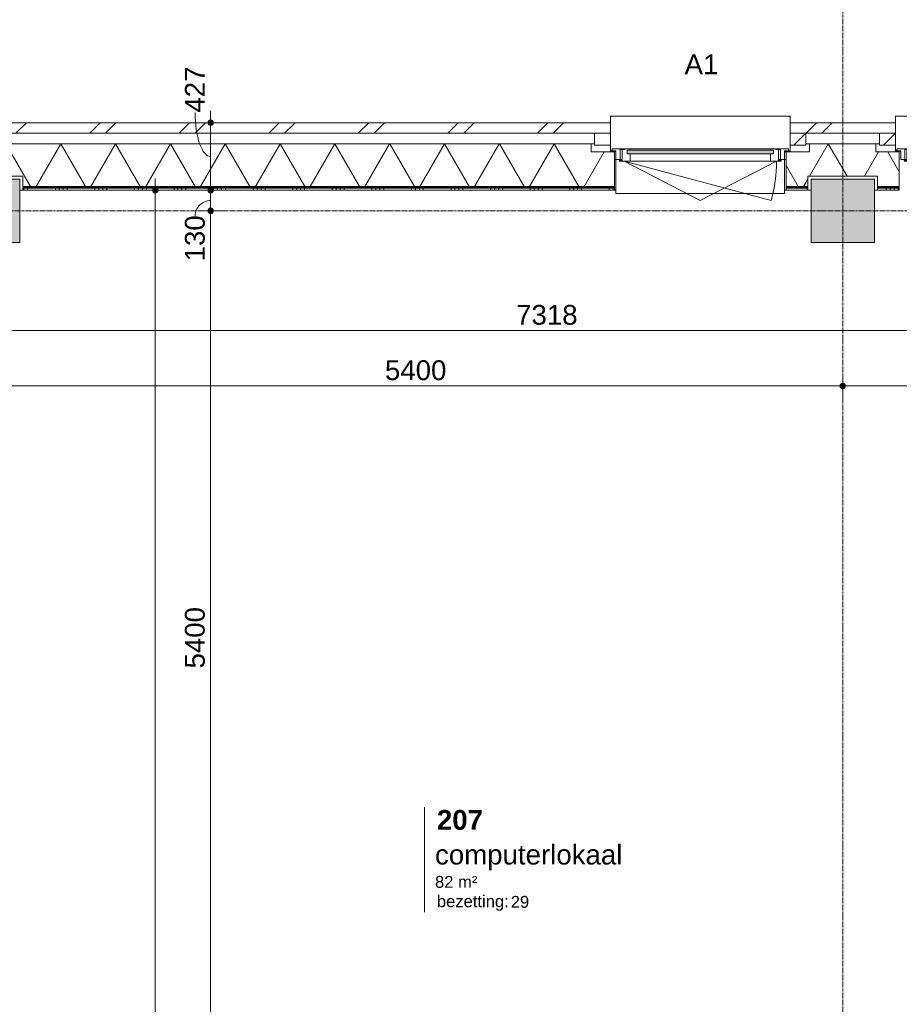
# Model space of a CAD drawing. Header units: millimetres. Extents: x 23061 to 67652, y 24168 to 59318.
# Tile 11 of 35: x 29076 to 34634, y 43585 to 49808. Entities that reach past the tile are written whole.
import ezdxf

# ---------------------------------------------------------------- set-up
doc = ezdxf.new("R2010")
doc.units = ezdxf.units.MM
doc.linetypes.add('stramien', pattern=[22.225, 12.7, -3.175, 3.175, -3.175])
doc.layers.add('00_Algemeen', color=7, linetype='Continuous', lineweight=9, true_color=0x00a600)
for name, color, linetype, lineweight in [('00_Algemeen-50', 7, 'Continuous', 9), ('05_Bouwplaatsvoorzieningen', 7, 'Continuous', 9), ('22_Metselwerk', 7, 'Continuous', 18), ('25_Metaalconstructiewerk', 7, 'Continuous', 9), ('30_Kozijnen-ramen-deuren', 7, 'Continuous', 9), ('42_Dekvloeren en vloersystemen', 7, 'Continuous', 9)]:
    doc.layers.add(name, color=color, linetype=linetype, lineweight=lineweight)
doc.styles.add('Arial_1', font='arial.ttf', dxfattribs={"height": 125})
doc.styles.add('Arial_4', font='arial.ttf', dxfattribs={"height": 1.5})
doc.styles.add('Arial_5', font='arial.ttf', dxfattribs={"height": 75})
doc.styles.add('Arial_B', font='arialbd.ttf', dxfattribs={"height": 125})
doc.dimstyles.new('00_AEE_maatvoering_2_5mm', dxfattribs={"dimscale": 304.8, "dimtxt": 127.532425, "dimasz": 0.459318, "dimexe": 0.246063, "dimexo": 0.0625, "dimgap": 0, "dimtad": 1, "dimdec": 0, "dimzin": 0, "dimdsep": 46, "dimtxsty": 'Arial_1', "dimblk1": 'DOTSMALL', "dimblk2": 'DOTSMALL', "dimsah": 1, "dimcen": 0.09, "dimdle": 0.246063, "dimazin": 0, "dimtfac": 1, "dimtdec": 4, "dimtix": 1, "dimtmove": 0, "dimatfit": 3, "dimfxl": 0.246063, "dimfxlon": 1, "dimtvp": 1, "dimtolj": 1, "dimtzin": 0, "dimarcsym": 2})
doc.dimstyles.new('00_AEE_maatvoering_2_5mm_1', dxfattribs={"dimscale": 304.8, "dimtxt": 127.532425, "dimasz": 0.459318, "dimexe": 0.246063, "dimexo": 0.0625, "dimgap": 0, "dimtad": 1, "dimdec": 0, "dimzin": 0, "dimdsep": 46, "dimtxsty": 'Arial_1', "dimblk1": 'DOTSMALL', "dimblk2": 'DOTSMALL', "dimsah": 1, "dimcen": 0.09, "dimdle": 0.246063, "dimazin": 0, "dimtfac": 1, "dimtdec": 4, "dimtix": 1, "dimtmove": 1, "dimatfit": 3, "dimfxl": 0.246063, "dimfxlon": 1, "dimtvp": 1, "dimtolj": 1, "dimtzin": 0, "dimarcsym": 2})

# ---------------------------------------------------------------- blocks, each defined once
blk = doc.blocks.new('Direct Shape - 2410-10368 v1 - IFC-model constructie _zonder onderbouw_ _MM21228_-1202395-02 tweede verdieping - A')
at = {"layer": '25_Metaalconstructiewerk'}
blk.add_hatch(color=256, dxfattribs=at).paths.add_polyline_path([(-200, -200), (200, -200), (200, 200), (-200, 200), (-200, -36.3)])
for p, q in [((200, 200), (-200, 200)), ((-200, 200), (-200, -200)), ((200, -200), (200, 200)), ((-200, -200), (200, -200))]:
    blk.add_line(p, q, dxfattribs=at)
blk = doc.blocks.new('Direct Shape - NLRS_28_SC_TLB_kolom vierkant prefab_gen_AT_kolom vierkant_gen_lxb 400x400_800350-1202434-02 tweede verdieping - A')
blk.add_blockref('Direct Shape - 2410-10368 v1 - IFC-model constructie _zonder onderbouw_ _MM21228_-1202395-02 tweede verdieping - A', (0, 0))
blk = doc.blocks.new('Direct Shape - NLRS_28_SC_TLB_kolom vierkant prefab_gen_AT_kolom vierkant_gen_lxb 400x400_800348-1202464-02 tweede verdieping - A')
blk.add_blockref('Direct Shape - 2410-10368 v1 - IFC-model constructie _zonder onderbouw_ _MM21228_-1202395-02 tweede verdieping - A', (0, 0))
blk = doc.blocks.new('2410-10368 v1 - IFC-model constructie _zonder onderbouw_ _MM21228__ifc-1-02 tweede verdieping - A')
at = {"layer": '25_Metaalconstructiewerk', "lineweight": 9}
for name, p in [('Direct Shape - NLRS_28_SC_TLB_kolom vierkant prefab_gen_AT_kolom vierkant_gen_lxb 400x400_800350-1202434-02 tweede verdieping - A', (0, 48600)), ('Direct Shape - NLRS_28_SC_TLB_kolom vierkant prefab_gen_AT_kolom vierkant_gen_lxb 400x400_800348-1202464-02 tweede verdieping - A', (5400, 48600))]:
    blk.add_blockref(name, p, dxfattribs=at)
blk = doc.blocks.new('31_AEE_kozijnen_KA1_CS77 - AEE_CS 77_Raam merk A1-6832846-02 tweede verdieping - A')
at = {"layer": '30_Kozijnen-ramen-deuren', "true_color": 0xcccccc}
blk.add_hatch(color=254, dxfattribs=at).paths.add_polyline_path([(-462.5, -207.3), (-462.5, -231.3), (462.5, -231.3), (462.5, -207.3), (-443.9, -207.3)])
at = {"layer": '30_Kozijnen-ramen-deuren'}
for p, q in [((-481.5, -199.5), (-557.5, -199.5)), ((-557.5, -199.5), (-557.5, -212.3)), ((-557.5, -212.3), (-532.5, -212.3)), ((-532.5, -212.3), (-532.5, -267.5)), ((-506.5, -203.3), (-481.5, -203.3)), ((-506.5, -267.5), (-506.5, -203.3)), ((-494.5, -203.8), (-494.5, -272.5)), ((-476.5, -203.8), (-494.5, -203.8)), ((-481.5, -199.5), (-476.5, -199.5)), ((-481.5, -203.3), (-481.5, -199.5)), ((-476.5, -203.3), (-481.5, -203.3)), ((-443.5, -199.5), (-476.5, -199.5)), ((-476.5, -199.5), (-476.5, -203.8)), ((-462.5, -231.3), (-462.5, -207.3)), ((-462.5, -231.3), (-462.5, -207.3)), ((-462.5, -207.3), (462.5, -207.3)), ((462.5, -231.3), (-462.5, -231.3)), ((443.5, -199.5), (-443.5, -199.5)), ((-443.5, -207.3), (-443.5, -199.5)), ((-443.5, -276.5), (-443.5, -231.3)), ((443.5, -199.5), (443.5, -207.3)), ((476.5, -199.5), (443.5, -199.5)), ((443.5, -231.3), (443.5, -276.5)), ((462.5, -207.3), (462.5, -231.3)), ((462.5, -231.3), (462.5, -207.3)), ((476.5, -199.5), (481.5, -199.5)), ((476.5, -203.8), (476.5, -199.5)), ((481.5, -203.3), (476.5, -203.3)), ((494.5, -203.8), (476.5, -203.8)), ((481.5, -199.5), (481.5, -203.3)), ((557.5, -199.5), (481.5, -199.5)), ((481.5, -203.3), (506.5, -203.3)), ((494.5, -272.5), (494.5, -203.8)), ((506.5, -203.3), (506.5, -267.5)), ((532.5, -267.5), (532.5, -212.3)), ((532.5, -212.3), (557.5, -212.3)), ((557.5, -212.3), (557.5, -199.5)), ((-532.5, -267.5), (-506.5, -267.5)), ((-494.5, -272.5), (-511.5, -272.5)), ((-511.5, -272.5), (-511.5, -276.5)), ((-511.5, -276.5), (-443.5, -276.5)), ((-494.5, -267.5), (-506.5, -267.5)), ((-481.5, -276.5), (0, -525.7)), ((-481.5, -276.5), (448.7, -525.7)), ((443.5, -276.5), (-443.5, -276.5)), ((0, -525.7), (481.5, -276.5)), ((443.5, -276.5), (511.5, -276.5)), ((506.5, -267.5), (494.5, -267.5)), ((511.5, -272.5), (494.5, -272.5)), ((506.5, -267.5), (532.5, -267.5)), ((511.5, -276.5), (511.5, -272.5))]:
    blk.add_line(p, q, dxfattribs=at)
blk.add_arc((-481.5, -276.5), 963, 345, 360, dxfattribs=at)
blk = doc.blocks.new('31_AEE_DAI_Dagkant_Interieur - Zonder Onderkant-V32-02 tweede verdieping - A')
at = {"layer": '05_Bouwplaatsvoorzieningen'}
for p, q in [((-533, -267.5), (-542.5, -267.5)), ((-533, -461.5), (-533, -267.5)), ((533, -267.5), (533, -461.5)), ((542.5, -267.5), (533, -267.5)), ((-542.5, -461.5), (-533, -461.5)), ((533, -461.5), (542.5, -461.5))]:
    blk.add_line(p, q, dxfattribs=at)
blk = doc.blocks.new('42_AEE_VE_vensterbank - Standaard-6843292-02 tweede verdieping - A')
at = {"layer": '05_Bouwplaatsvoorzieningen'}
for p, q in [((-532.5, -482.5), (-532.5, -267.5)), ((532.5, -267.5), (532.5, -482.5)), ((-532.5, -482.5), (532.5, -482.5))]:
    blk.add_line(p, q, dxfattribs=at)
blk = doc.blocks.new('21_AEE_WA_lekdorpel - 21_AEE_WA_lekdorpel-6866276-02 tweede verdieping - A')
at = {"layer": '05_Bouwplaatsvoorzieningen'}
for p, q in [((-567.5, -34.5), (-567.5, 8)), ((-567.5, 8), (567.5, 8)), ((567.5, 8), (567.5, -34.5)), ((-567.5, -213), (-567.5, -176.5)), ((567.5, -176.5), (567.5, -213)), ((-567.5, -215), (-567.5, -213)), ((-532.5, -213), (-567.5, -213)), ((-532.5, -215), (-567.5, -215)), ((567.5, -213), (532.5, -213)), ((567.5, -215), (532.5, -215)), ((567.5, -213), (567.5, -215))]:
    blk.add_line(p, q, dxfattribs=at)
blk = doc.blocks.new('21_AEE_WA_lekdorpel - 21_AEE_WA_lekdorpel-V52-02 tweede verdieping - A')
at = {"layer": '05_Bouwplaatsvoorzieningen'}
for p, q in [((-567.5, -34.5), (-567.5, 8)), ((-567.5, 8), (567.5, 8)), ((567.5, 8), (567.5, -34.5)), ((-567.5, -213), (-567.5, -176.5)), ((567.5, -176.5), (567.5, -213)), ((-567.5, -215), (-567.5, -213)), ((-532.5, -213), (-567.5, -213)), ((-532.5, -215), (-567.5, -215)), ((567.5, -213), (532.5, -213)), ((567.5, -215), (532.5, -215)), ((567.5, -213), (567.5, -215))]:
    blk.add_line(p, q, dxfattribs=at)
blk = doc.blocks.new('00_AEE_tag_ruimte_groot_2192_zonder PVE - Naam nummer oppervlak bezettingsgraad-5019603-02 tweede verdieping - A')
at = {"layer": '00_Algemeen', "color": 7}
for p, q in [((-8.06, 7.73), (-8.06, 3.23)), ((-8.06, 3.23), (-8.06, 0.65)), ((-8.06, 0.65), (-8.06, -2.44)), ((-8.06, -2.44), (-8.06, -5.54))]:
    blk.add_line(p, q, dxfattribs=at)
at = {"layer": '00_Algemeen', "color": 8, "true_color": 0x808080, "insert": (-6.49, -3.42), "char_height": 1.5, "width": 10.8228, "attachment_point": 1, "style": 'Arial_4'}
blk.add_mtext('bezetting:', dxfattribs=at)
blk = doc.blocks.new('DIMBLOCK13-02 tweede verdieping - A')
at = {"layer": '00_Algemeen-50', "transparency": 16777216}
h = blk.add_hatch(color=256, dxfattribs=at)
edge = h.paths.add_edge_path()
edge.add_arc((28746.2, 47843.2), 17.5, 0, 360)
h = blk.add_hatch(color=256, dxfattribs=at)
edge = h.paths.add_edge_path()
edge.add_arc((36063.7, 47843.2), 17.5, 0, 360)
for p, q in [((28746.2, 47843.2), (28746.2, 47918.2)), ((36063.7, 47843.2), (36063.7, 47918.2)), ((28671.2, 47843.2), (36063.7, 47843.2)), ((28746.2, 47843.2), (28746.2, 47768.2)), ((36063.7, 47843.2), (36063.7, 47768.2))]:
    blk.add_line(p, q, dxfattribs=at)
for centre in [(28746.2, 47843.2), (36063.7, 47843.2)]:
    blk.add_circle(centre, 17.5, dxfattribs=at)
at = {"layer": '00_Algemeen-50', "color": 0, "transparency": 16777216, "insert": (32212.7, 48005.5), "char_height": 125, "width": 461.471, "attachment_point": 1, "line_spacing_factor": 0.941778, "style": 'Arial_1'}
blk.add_mtext('7318', dxfattribs=at)
blk = doc.blocks.new('_DotSmall')
at = {"color": 0, "linetype": 'ByBlock', "const_width": 0.5}
blk.add_lwpolyline([(-0.0625, 0, 1), (0.0625, 0, 1)], format="xyb", close=True, dxfattribs=at)
blk = doc.blocks.new('DIMBLOCK25-02 tweede verdieping - A')
at = {"layer": '00_Algemeen-50', "transparency": 16777216}
h = blk.add_hatch(color=256, dxfattribs=at)
edge = h.paths.add_edge_path()
edge.add_arc((29932.6, 48730), 17.5, 0, 360)
h = blk.add_hatch(color=256, dxfattribs=at)
edge = h.paths.add_edge_path()
edge.add_arc((29932.6, 37850), 17.5, 0, 360)
for p, q in [((29932.6, 37850), (29932.6, 48805)), ((29932.6, 48730), (29857.6, 48730)), ((29932.6, 48730), (30007.6, 48730)), ((29932.6, 37850), (29857.6, 37850)), ((29932.6, 37850), (30007.6, 37850))]:
    blk.add_line(p, q, dxfattribs=at)
for centre in [(29932.6, 48730), (29932.6, 37850)]:
    blk.add_circle(centre, 17.5, dxfattribs=at)
at = {"layer": '00_Algemeen-50', "color": 0, "transparency": 16777216, "insert": (29770.3, 43049.7), "char_height": 125, "width": 576.839, "attachment_point": 1, "rotation": 90, "line_spacing_factor": 0.941778, "style": 'Arial_1'}
blk.add_mtext('10880', dxfattribs=at)
blk = doc.blocks.new('DIMBLOCK77-02 tweede verdieping - A')
at = {"layer": '00_Algemeen-50', "transparency": 16777216}
h = blk.add_hatch(color=256, dxfattribs=at)
edge = h.paths.add_edge_path()
edge.add_arc((28876.2, 47493.2), 17.5, 0, 360)
h = blk.add_hatch(color=256, dxfattribs=at)
edge = h.paths.add_edge_path()
edge.add_arc((34276.2, 47493.2), 17.5, 0, 360)
for p, q in [((28876.2, 47493.2), (28876.2, 47568.2)), ((34276.2, 47493.2), (34276.2, 47568.2)), ((28876.2, 47493.2), (34276.2, 47493.2)), ((28876.2, 47493.2), (28876.2, 47418.2)), ((34276.2, 47493.2), (34276.2, 47418.2))]:
    blk.add_line(p, q, dxfattribs=at)
for centre in [(28876.2, 47493.2), (34276.2, 47493.2)]:
    blk.add_circle(centre, 17.5, dxfattribs=at)
at = {"layer": '00_Algemeen-50', "color": 0, "transparency": 16777216, "insert": (31383.9, 47655.5), "char_height": 125, "width": 461.471, "attachment_point": 1, "line_spacing_factor": 0.941778, "style": 'Arial_1'}
blk.add_mtext('5400', dxfattribs=at)
blk = doc.blocks.new('DIMBLOCK78-02 tweede verdieping - A')
at = {"layer": '00_Algemeen-50', "transparency": 16777216}
h = blk.add_hatch(color=256, dxfattribs=at)
edge = h.paths.add_edge_path()
edge.add_arc((34276.2, 47493.2), 17.5, 0, 360)
h = blk.add_hatch(color=256, dxfattribs=at)
edge = h.paths.add_edge_path()
edge.add_arc((36063.7, 47493.2), 17.5, 0, 360)
for p, q in [((34276.2, 47493.2), (34276.2, 47568.2)), ((36063.7, 47493.2), (36063.7, 47568.2)), ((34276.2, 47493.2), (36063.7, 47493.2)), ((34276.2, 47493.2), (34276.2, 47418.2)), ((36063.7, 47493.2), (36063.7, 47418.2))]:
    blk.add_line(p, q, dxfattribs=at)
for centre in [(34276.2, 47493.2), (36063.7, 47493.2)]:
    blk.add_circle(centre, 17.5, dxfattribs=at)
at = {"layer": '00_Algemeen-50', "color": 0, "transparency": 16777216, "insert": (34977.7, 47655.5), "char_height": 125, "width": 461.471, "attachment_point": 1, "line_spacing_factor": 0.941778, "style": 'Arial_1'}
blk.add_mtext('1787', dxfattribs=at)
blk = doc.blocks.new('DIMBLOCK91-02 tweede verdieping - A')
at = {"layer": '00_Algemeen-50', "transparency": 16777216}
h = blk.add_hatch(color=256, dxfattribs=at)
edge = h.paths.add_edge_path()
edge.add_arc((30282.6, 49157), 17.5, 0, 360)
h = blk.add_hatch(color=256, dxfattribs=at)
edge = h.paths.add_edge_path()
edge.add_arc((30282.6, 48730), 17.5, 0, 360)
for p, q in [((30282.6, 49232), (30282.6, 48730)), ((30282.6, 49157), (30207.6, 49157)), ((30282.6, 49157), (30357.6, 49157)), ((30282.6, 48730), (30207.6, 48730)), ((30282.6, 48730), (30357.6, 48730))]:
    blk.add_line(p, q, dxfattribs=at)
for centre in [(30282.6, 49157), (30282.6, 48730)]:
    blk.add_circle(centre, 17.5, dxfattribs=at)
blk.add_ellipse((30282.6, 49221), major_axis=(0, 277.5), ratio=0.353536, start_param=1.570796, end_param=3.141593, dxfattribs=at)
at = {"layer": '00_Algemeen-50', "color": 0, "transparency": 16777216, "insert": (30120.3, 49221), "char_height": 125, "width": 346.103, "attachment_point": 1, "rotation": 90, "line_spacing_factor": 0.941778, "style": 'Arial_1'}
blk.add_mtext('427', dxfattribs=at)
blk = doc.blocks.new('DIMBLOCK92-02 tweede verdieping - A')
at = {"layer": '00_Algemeen-50', "transparency": 16777216}
h = blk.add_hatch(color=256, dxfattribs=at)
edge = h.paths.add_edge_path()
edge.add_arc((30282.6, 48730), 17.5, 0, 360)
h = blk.add_hatch(color=256, dxfattribs=at)
edge = h.paths.add_edge_path()
edge.add_arc((30282.6, 48600), 17.5, 0, 360)
for p, q in [((30282.6, 48730), (30207.6, 48730)), ((30282.6, 48730), (30282.6, 48600)), ((30282.6, 48730), (30357.6, 48730)), ((30282.6, 48600), (30207.6, 48600)), ((30282.6, 48600), (30357.6, 48600))]:
    blk.add_line(p, q, dxfattribs=at)
for centre in [(30282.6, 48730), (30282.6, 48600)]:
    blk.add_circle(centre, 17.5, dxfattribs=at)
blk.add_ellipse((30282.6, 48569.2), major_axis=(98.1, 0), ratio=0.976619, start_param=1.570796, end_param=3.141593, dxfattribs=at)
at = {"layer": '00_Algemeen-50', "color": 0, "transparency": 16777216, "insert": (30120.3, 48280.8), "char_height": 125, "width": 346.103, "attachment_point": 1, "rotation": 90, "line_spacing_factor": 0.941778, "style": 'Arial_1'}
blk.add_mtext('130', dxfattribs=at)
blk = doc.blocks.new('DIMBLOCK93-02 tweede verdieping - A')
at = {"layer": '00_Algemeen-50', "transparency": 16777216}
h = blk.add_hatch(color=256, dxfattribs=at)
edge = h.paths.add_edge_path()
edge.add_arc((30282.6, 48600), 17.5, 0, 360)
h = blk.add_hatch(color=256, dxfattribs=at)
edge = h.paths.add_edge_path()
edge.add_arc((30282.6, 43200), 17.5, 0, 360)
for p, q in [((30282.6, 48600), (30207.6, 48600)), ((30282.6, 48600), (30282.6, 43200)), ((30282.6, 48600), (30357.6, 48600)), ((30282.6, 43200), (30207.6, 43200)), ((30282.6, 43200), (30357.6, 43200))]:
    blk.add_line(p, q, dxfattribs=at)
for centre in [(30282.6, 48600), (30282.6, 43200)]:
    blk.add_circle(centre, 17.5, dxfattribs=at)
at = {"layer": '00_Algemeen-50', "color": 0, "transparency": 16777216, "insert": (30120.3, 45707.7), "char_height": 125, "width": 461.471, "attachment_point": 1, "rotation": 90, "line_spacing_factor": 0.941778, "style": 'Arial_1'}
blk.add_mtext('5400', dxfattribs=at)

msp = doc.modelspace()

# ---------------------------------------------------------------- hatches: boundary and pattern name
at = {"layer": '22_Metselwerk', "lineweight": 9}
h = msp.add_hatch(dxfattribs=at)
h.set_pattern_fill('FP_64', color=256, angle=45, style=0, pattern_type=2)
h.set_pattern_definition([(45, (29076.22, -1e-13), (-282.8427, 282.8427), []), (45, (29176.22, -2e-13), (-282.8427, 282.8427), [])])
h.paths.add_polyline_path([(28385.2, 49091), (32808.7, 49091.5), (32808.7, 49157), (28385.2, 49157)])
h.paths.add_polyline_path([(34066.2, 49091), (34608.7, 49091.5), (34608.7, 49157), (33943.7, 49157), (33943.7, 49091.5), (34066.2, 49091.5)])
h.paths.add_polyline_path([(35866.2, 49091), (36408.7, 49091.5), (36408.7, 49157), (35743.7, 49157), (35743.7, 49091.5), (35866.2, 49091.5)])
h.paths.add_polyline_path([(37666.2, 49091), (38208.7, 49091.5), (38208.7, 49157), (37543.7, 49157), (37543.7, 49091.5), (37666.2, 49091.5)])
h.paths.add_polyline_path([(39466.2, 49091), (40008.7, 49091.5), (40008.7, 49157), (39343.7, 49157), (39343.7, 49091.5), (39466.2, 49091.5)])
h.paths.add_polyline_path([(41266.2, 49091), (41808.7, 49091.5), (41808.7, 49157), (41143.7, 49157), (41143.7, 49091.5), (41266.2, 49091.5)])
h.paths.add_polyline_path([(43066.2, 49091), (43608.7, 49091.5), (43608.7, 49157), (42943.7, 49157), (42943.7, 49091.5), (43066.2, 49091.5)])
h.paths.add_polyline_path([(44866.2, 49091), (45408.7, 49091.5), (45408.7, 49157), (44743.7, 49157), (44743.7, 49091.5), (44866.2, 49091.5)])
h.paths.add_polyline_path([(46666.2, 49091), (47208.7, 49091.5), (47208.7, 49157), (46543.7, 49157), (46543.7, 49091.5), (46666.2, 49091.5)])
h.paths.add_polyline_path([(48466.2, 49091), (49008.7, 49091.5), (49008.7, 49157), (48343.7, 49157), (48343.7, 49091.5), (48466.2, 49091.5)])
h.paths.add_polyline_path([(50266.2, 49091), (50368.7, 49091), (50368.7, 49157), (50143.7, 49157), (50143.7, 49091.5), (50266.2, 49091.5)])
h = msp.add_hatch(dxfattribs=at)
h.set_pattern_fill('FP_151', color=256, angle=45, style=0, pattern_type=2)
h.set_pattern_definition([(45, (29076.22, -2e-13), (-282.8427, 282.8427), []), (45, (29176.22, -3e-13), (-282.8427, 282.8427), [])])
h.paths.add_polyline_path([(33943.7, 49015), (34043.7, 49015), (34043.7, 49091), (33943.7, 49091)])
h = msp.add_hatch(dxfattribs=at)
h.set_pattern_fill('FP_64', color=256, angle=45, style=0, pattern_type=2)
h.set_pattern_definition([(45, (29076.22, -2e-13), (-282.8427, 282.8427), []), (45, (29176.22, -3e-13), (-282.8427, 282.8427), [])])
h.paths.add_polyline_path([(34608.7, 49015), (34608.7, 49091), (34508.7, 49091), (34508.7, 49015), (34536.1, 49015)])
h = msp.add_hatch(dxfattribs=at)
h.set_pattern_fill('FP_75', color=256, angle=60, style=0, pattern_type=2)
h.set_pattern_definition([(240, (63976.22, 49024.5), (259.8076, -150), []), (300, (63976.22, 49024.5), (259.8076, 150), [])])
h.paths.add_polyline_path([(29096.2, 48754.5), (32833.7, 48754.5), (32833.7, 48972.5), (32686.2, 48972.5), (32686.2, 49024.5), (28721.7, 49024.5), (28721.7, 48820), (29096.2, 48820)])
h.paths.add_polyline_path([(33918.7, 48754.5), (34056.2, 48754.5), (34056.2, 48820), (34496.2, 48820), (34496.2, 48754.5), (34633.7, 48754.5), (34633.7, 48972.5), (34486.2, 48972.5), (34486.2, 49024.5), (34066.2, 49024.5), (34066.2, 48972.5), (33918.7, 48972.5), (33918.7, 48885)])
h.paths.add_polyline_path([(35718.7, 48754.5), (36433.7, 48754.5), (36433.7, 48972.5), (36286.2, 48972.5), (36286.2, 49024.5), (35866.2, 49024.5), (35866.2, 48972.5), (35718.7, 48972.5), (35718.7, 48885)])
h.paths.add_polyline_path([(37518.7, 48754.5), (38233.7, 48754.5), (38233.7, 48972.5), (38086.2, 48972.5), (38086.2, 49024.5), (37666.2, 49024.5), (37666.2, 48972.5), (37518.7, 48972.5), (37518.7, 48885)])
h.paths.add_polyline_path([(39318.7, 48754.5), (39456.2, 48754.5), (39456.2, 48820), (39896.2, 48820), (39896.2, 48754.5), (40033.7, 48754.5), (40033.7, 48972.5), (39886.2, 48972.5), (39886.2, 49024.5), (39466.2, 49024.5), (39466.2, 48972.5), (39318.7, 48972.5), (39318.7, 48885)])
h.paths.add_polyline_path([(41118.7, 48754.5), (41833.7, 48754.5), (41833.7, 48972.5), (41686.2, 48972.5), (41686.2, 49024.5), (41266.2, 49024.5), (41266.2, 48972.5), (41118.7, 48972.5), (41118.7, 48885)])
h.paths.add_polyline_path([(42918.7, 48754.5), (43633.7, 48754.5), (43633.7, 48972.5), (43486.2, 48972.5), (43486.2, 49024.5), (43066.2, 49024.5), (43066.2, 48972.5), (42918.7, 48972.5), (42918.7, 48885)])
h.paths.add_polyline_path([(44718.7, 48754.5), (44856.2, 48754.5), (44856.2, 48820), (45296.2, 48820), (45296.2, 48754.5), (45433.7, 48754.5), (45433.7, 48972.5), (45286.2, 48972.5), (45286.2, 49024.5), (44866.2, 49024.5), (44866.2, 48972.5), (44718.7, 48972.5), (44718.7, 48885)])
h.paths.add_polyline_path([(46518.7, 48754.5), (47233.7, 48754.5), (47233.7, 48972.5), (47086.2, 48972.5), (47086.2, 49024.5), (46666.2, 49024.5), (46666.2, 48972.5), (46518.7, 48972.5), (46518.7, 48885)])
h.paths.add_polyline_path([(48318.7, 48754.5), (49033.7, 48754.5), (49033.7, 48972.5), (48886.2, 48972.5), (48886.2, 49024.5), (48466.2, 49024.5), (48466.2, 48972.5), (48318.7, 48972.5), (48318.7, 48885)])
h.paths.add_polyline_path([(50140.4, 48754.5), (51856.2, 48754.5), (51856.2, 48820), (52288.6, 48820), (52288.6, 49024.5), (50266.2, 49024.5), (50266.2, 48972.5), (50118.7, 48972.5), (50118.7, 48754.5)])
h.paths.add_polyline_path([(52323.6, 48754.5), (52323.6, 48757.5), (52296.2, 48757.5), (52296.2, 48754.5)])
h.paths.add_polyline_path([(55563.6, 48754.5), (55746.2, 48754.5), (55746.2, 48820), (56006.2, 48820), (56006.2, 48754.5), (56223.2, 48754.5), (56223.2, 48757.5), (56188.2, 48757.5), (56188.2, 49024.5), (55598.6, 49024.5), (55598.6, 48757.5), (55563.6, 48757.5)])
h.paths.add_polyline_path([(58143.2, 48754.5), (58446.2, 48754.5), (58446.2, 48820), (58706.2, 48820), (58706.2, 48754.5), (58815.2, 48754.5), (58815.2, 49024.5), (58178.2, 49024.5), (58178.2, 48757.5), (58143.2, 48757.5)])
h.paths.add_polyline_path([(60711.4, 48754.5), (61146.2, 48754.5), (61146.2, 48820), (61406.2, 48820), (61406.2, 48754.5), (62277, 48754.5), (62277, 49024.5), (60711.4, 49024.5), (60711.4, 48885)])
h = msp.add_hatch(dxfattribs=at)
h.set_pattern_fill('FP_77', color=256, style=0, pattern_type=2)
h.set_pattern_definition([(180, (63976.223, 49024.5), (-1e-13, -25), [])])
h.paths.add_polyline_path([(29096.2, 48742.5), (32833.7, 48742.5), (32833.7, 48754.5), (29096.2, 48754.5)])
h.paths.add_polyline_path([(34056.2, 48742.5), (34056.2, 48754.5), (33918.7, 48754.5), (33918.7, 48742.5)])
h.paths.add_polyline_path([(34496.2, 48742.5), (34633.7, 48742.5), (34633.7, 48754.5), (34496.2, 48754.5)])
h.paths.add_polyline_path([(35718.7, 48742.5), (36033.7, 48742.5), (36033.7, 48754.5), (35718.7, 48754.5)])
h.paths.add_polyline_path([(36193.7, 48742.5), (36433.7, 48742.5), (36433.7, 48754.5), (36193.7, 48754.5)])
h.paths.add_polyline_path([(36163.7, 48742.5), (36163.7, 48754.5), (36063.7, 48754.5), (36063.7, 48742.5)])
h.paths.add_polyline_path([(37518.7, 48742.5), (38233.7, 48742.5), (38233.7, 48754.5), (37518.7, 48754.5)])
h.paths.add_polyline_path([(39318.7, 48742.5), (39456.2, 48742.5), (39456.2, 48754.5), (39318.7, 48754.5)])
h.paths.add_polyline_path([(39896.2, 48742.5), (40033.7, 48742.5), (40033.7, 48754.5), (39896.2, 48754.5)])
h.paths.add_polyline_path([(41118.7, 48742.5), (41833.7, 48742.5), (41833.7, 48754.5), (41118.7, 48754.5)])
h.paths.add_polyline_path([(42918.7, 48742.5), (43326.2, 48742.5), (43326.2, 48754.5), (42918.7, 48754.5)])
h.paths.add_polyline_path([(43356.2, 48742.5), (43633.7, 48742.5), (43633.7, 48754.5), (43356.2, 48754.5)])
h.paths.add_polyline_path([(44856.2, 48742.5), (44856.2, 48754.5), (44718.7, 48754.5), (44718.7, 48742.5)])
h.paths.add_polyline_path([(45296.2, 48742.5), (45433.7, 48742.5), (45433.7, 48754.5), (45296.2, 48754.5)])
h.paths.add_polyline_path([(46518.7, 48742.5), (47233.7, 48742.5), (47233.7, 48754.5), (46518.7, 48754.5)])
h.paths.add_polyline_path([(48318.7, 48742.5), (49033.7, 48742.5), (49033.7, 48754.5), (48318.7, 48754.5)])
h.paths.add_polyline_path([(50118.7, 48742.5), (50426.2, 48742.5), (50426.2, 48754.5), (50118.7, 48754.5)])
h.paths.add_polyline_path([(50501.2, 48742.5), (50526.2, 48742.5), (50526.2, 48754.5), (50501.2, 48754.5)])
h.paths.add_polyline_path([(50556.2, 48742.5), (51856.2, 48742.5), (51856.2, 48754.5), (50556.2, 48754.5)])
h.paths.add_polyline_path([(52323.6, 48742.5), (52323.6, 48754.5), (52296.2, 48754.5), (52296.2, 48742.5)])
h.paths.add_polyline_path([(55563.6, 48742.5), (55746.2, 48742.5), (55746.2, 48754.5), (55563.6, 48754.5)])
h.paths.add_polyline_path([(56006.2, 48742.5), (56223.2, 48742.5), (56223.2, 48754.5), (56006.2, 48754.5)])
h.paths.add_polyline_path([(58143.2, 48742.5), (58446.2, 48742.5), (58446.2, 48754.5), (58143.2, 48754.5)])
h.paths.add_polyline_path([(58706.2, 48742.5), (58815.2, 48742.5), (58815.2, 48754.5), (58706.2, 48754.5)])
h.paths.add_polyline_path([(60711.4, 48742.5), (61146.2, 48742.5), (61146.2, 48754.5), (60711.4, 48754.5)])
h.paths.add_polyline_path([(61406.2, 48742.5), (62277, 48742.5), (62277, 48754.5), (61406.2, 48754.5)])
h = msp.add_hatch(dxfattribs=at)
h.set_pattern_fill('FP_76', color=256, angle=90, style=0, pattern_type=2)
h.set_pattern_definition([(270, (63876.22, 49024.5), (250, -1e-12), []), (270, (63851.22, 49024.5), (250, -1e-12), []), (270, (63826.22, 49024.5), (250, -1e-12), []), (270, (63801.22, 49024.5), (250, -1e-12), [])])
h.paths.add_polyline_path([(29096.2, 48730), (32833.7, 48730), (32833.7, 48742.5), (29096.2, 48742.5)])
h.paths.add_polyline_path([(34056.2, 48730), (34056.2, 48742.5), (33918.7, 48742.5), (33918.7, 48730)])
h.paths.add_polyline_path([(34496.2, 48730), (34633.7, 48730), (34633.7, 48742.5), (34496.2, 48742.5)])
h.paths.add_polyline_path([(35718.7, 48730), (36033.7, 48730), (36033.7, 48742.5), (35718.7, 48742.5)])
h.paths.add_polyline_path([(36063.7, 48730), (36163.7, 48730), (36163.7, 48742.5), (36063.7, 48742.5)])
h.paths.add_polyline_path([(36193.7, 48730), (36433.7, 48730), (36433.7, 48742.5), (36193.7, 48742.5)])
h.paths.add_polyline_path([(37518.7, 48730), (38233.7, 48730), (38233.7, 48742.5), (37518.7, 48742.5)])
h.paths.add_polyline_path([(39318.7, 48730), (39456.2, 48730), (39456.2, 48742.5), (39318.7, 48742.5)])
h.paths.add_polyline_path([(39896.2, 48730), (40033.7, 48730), (40033.7, 48742.5), (39896.2, 48742.5)])
h.paths.add_polyline_path([(41118.7, 48730), (41833.7, 48730), (41833.7, 48742.5), (41118.7, 48742.5)])
h.paths.add_polyline_path([(42918.7, 48730), (43326.2, 48730), (43326.2, 48742.5), (42918.7, 48742.5)])
h.paths.add_polyline_path([(43366.2, 48730), (43633.7, 48730), (43633.7, 48742.5), (43356.2, 48742.5), (43356.2, 48730)])
h.paths.add_polyline_path([(44718.7, 48730), (44856.2, 48730), (44856.2, 48742.5), (44718.7, 48742.5)])
h.paths.add_polyline_path([(45296.2, 48730), (45433.7, 48730), (45433.7, 48742.5), (45296.2, 48742.5)])
h.paths.add_polyline_path([(46518.7, 48730), (47233.7, 48730), (47233.7, 48742.5), (46518.7, 48742.5)])
h.paths.add_polyline_path([(48318.7, 48730), (49033.7, 48730), (49033.7, 48742.5), (48318.7, 48742.5)])
h.paths.add_polyline_path([(50426.2, 48730), (50426.2, 48742.5), (50118.7, 48742.5), (50118.7, 48730), (50413.7, 48730)])
h.paths.add_polyline_path([(50501.2, 48730), (50526.2, 48730), (50526.2, 48742.5), (50501.2, 48742.5)])
h.paths.add_polyline_path([(50556.2, 48730), (51856.2, 48730), (51856.2, 48742.5), (50556.2, 48742.5)])
h.paths.add_polyline_path([(52296.2, 48730), (52323.6, 48730), (52323.6, 48742.5), (52296.2, 48742.5)])
h.paths.add_polyline_path([(55563.6, 48730), (55746.2, 48730), (55746.2, 48742.5), (55563.6, 48742.5)])
h.paths.add_polyline_path([(56006.2, 48730), (56223.2, 48730), (56223.2, 48742.5), (56006.2, 48742.5)])
h.paths.add_polyline_path([(58143.2, 48730), (58446.2, 48730), (58446.2, 48742.5), (58143.2, 48742.5)])
h.paths.add_polyline_path([(58706.2, 48730), (58815.2, 48730), (58815.2, 48742.5), (58706.2, 48742.5)])
h.paths.add_polyline_path([(60711.4, 48730), (61146.2, 48730), (61146.2, 48742.5), (60711.4, 48742.5)])
h.paths.add_polyline_path([(61410.1, 48730), (62277, 48730), (62277, 48742.5), (61406.2, 48742.5), (61406.2, 48730)])

# ---------------------------------------------------------------- linework, layer by layer
at = {"layer": '00_Algemeen', "color": 150, "linetype": 'stramien', "true_color": 0x0080ff}
for p, q in [((34276.2, 24467.7), (34276.2, 59018.3)), ((67351.6, 48600), (23360.9, 48600))]:
    msp.add_line(p, q, dxfattribs=at)
at = {"layer": '22_Metselwerk', "lineweight": 9}
for p, q in [((32808.7, 49157), (28319.2, 49157)), ((32808.7, 49091.5), (32808.7, 49157)), ((34608.7, 49157), (33943.7, 49157)), ((33943.7, 49157), (33943.7, 49091.5)), ((34608.7, 49091.5), (34608.7, 49157)), ((28385.2, 49091), (32808.7, 49091)), ((32686.2, 49091), (32686.2, 49091.5)), ((32686.2, 49091.5), (32808.7, 49091.5)), ((32708.7, 49091), (32708.7, 49015)), ((32808.7, 49015), (32808.7, 49091)), ((33943.7, 49091.5), (34066.2, 49091.5)), ((33943.7, 49091), (34608.7, 49091)), ((33943.7, 49091), (33943.7, 49015)), ((34043.7, 49015), (34043.7, 49091)), ((34066.2, 49091.5), (34066.2, 49091)), ((34486.2, 49091), (34486.2, 49091.5)), ((34486.2, 49091.5), (34608.7, 49091.5)), ((34508.7, 49091), (34508.7, 49015)), ((34608.7, 49015), (34608.7, 49091)), ((32686.2, 49024.5), (32708.7, 49024.5)), ((32708.7, 49015), (32808.7, 49015)), ((33943.7, 49015), (34043.7, 49015)), ((34043.7, 49024.5), (34066.2, 49024.5)), ((34486.2, 49024.5), (34508.7, 49024.5)), ((34508.7, 49015), (34608.7, 49015)), ((32833.7, 48972.5), (32843.7, 48972.5)), ((33908.7, 48972.5), (33918.7, 48972.5)), ((29096.2, 48754.5), (29096.2, 48730)), ((29096.2, 48742.5), (32833.7, 48742.5)), ((29096.2, 48730), (32833.7, 48730)), ((32833.7, 48730), (32833.7, 48754.5)), ((33918.7, 48754.5), (33918.7, 48730)), ((33918.7, 48742.5), (34056.2, 48742.5)), ((33918.7, 48730), (34056.2, 48730)), ((34056.2, 48730), (34056.2, 48754.5)), ((34496.2, 48754.5), (34496.2, 48730)), ((34496.2, 48742.5), (34633.7, 48742.5)), ((34496.2, 48730), (34633.7, 48730)), ((34633.7, 48730), (34633.7, 48754.5))]:
    msp.add_line(p, q, dxfattribs=at)
at = {"layer": '22_Metselwerk'}
for p, q in [((32686.2, 49024.5), (28451.7, 49024.5)), ((32686.2, 48972.5), (32686.2, 49024.5)), ((34486.2, 49024.5), (34066.2, 49024.5)), ((34066.2, 49024.5), (34066.2, 48972.5)), ((34486.2, 48972.5), (34486.2, 49024.5)), ((32833.7, 48972.5), (32686.2, 48972.5)), ((32833.7, 48754.5), (32833.7, 48972.5)), ((34066.2, 48972.5), (33918.7, 48972.5)), ((33918.7, 48972.5), (33918.7, 48754.5)), ((34633.7, 48972.5), (34486.2, 48972.5)), ((34633.7, 48754.5), (34633.7, 48972.5)), ((28746.2, 48820), (29096.2, 48820)), ((29096.2, 48820), (29096.2, 48754.5)), ((34056.2, 48754.5), (34056.2, 48820)), ((34056.2, 48820), (34496.2, 48820)), ((34496.2, 48820), (34496.2, 48754.5)), ((29096.2, 48754.5), (32833.7, 48754.5)), ((33918.7, 48754.5), (34056.2, 48754.5)), ((34496.2, 48754.5), (34633.7, 48754.5))]:
    msp.add_line(p, q, dxfattribs=at)
at = {"layer": '42_Dekvloeren en vloersystemen'}
for p, q in [((29096.2, 48730), (29076.2, 48730)), ((34076.2, 48730), (34056.2, 48730)), ((34496.2, 48730), (34476.2, 48730))]:
    msp.add_line(p, q, dxfattribs=at)

# ---------------------------------------------------------------- block references
at = {"lineweight": 5}
msp.add_blockref('2410-10368 v1 - IFC-model constructie _zonder onderbouw_ _MM21228__ifc-1-02 tweede verdieping - A', (28876.2, 0), dxfattribs=at)
at = {"layer": '00_Algemeen', "color": 8, "true_color": 0x808080, "xscale": 49.99999999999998, "yscale": 49.99999999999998, "zscale": 49.99999999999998}
msp.add_blockref('00_AEE_tag_ruimte_groot_2192_zonder PVE - Naam nummer oppervlak bezettingsgraad-5019603-02 tweede verdieping - A', (32036.5, 44444.8), dxfattribs=at)
at = {"layer": '05_Bouwplaatsvoorzieningen'}
for name, p in [('21_AEE_WA_lekdorpel - 21_AEE_WA_lekdorpel-6866276-02 tweede verdieping - A', (33376.2, 49191.5)), ('21_AEE_WA_lekdorpel - 21_AEE_WA_lekdorpel-V52-02 tweede verdieping - A', (35176.2, 49191.5)), ('31_AEE_DAI_Dagkant_Interieur - Zonder Onderkant-V32-02 tweede verdieping - A', (33376.2, 49191.5)), ('42_AEE_VE_vensterbank - Standaard-6843292-02 tweede verdieping - A', (33376.2, 49191.5))]:
    msp.add_blockref(name, p, dxfattribs=at)
at = {"layer": '30_Kozijnen-ramen-deuren'}
for p in [(33376.2, 49191.5), (35176.2, 49191.5)]:
    msp.add_blockref('31_AEE_kozijnen_KA1_CS77 - AEE_CS 77_Raam merk A1-6832846-02 tweede verdieping - A', p, dxfattribs=at)

# ---------------------------------------------------------------- texts
at = {"layer": '00_Algemeen', "color": 7, "char_height": 125, "attachment_point": 1}
for s, insert, width, style in [('207', (31712.2, 44813.2), 348.734, 'Arial_B'), ('computerlokaal', (31700.2, 44593.8), 1427.004, 'Arial_1')]:
    msp.add_mtext(s, dxfattribs=dict(at, insert=insert, width=width, style=style))
at = {"layer": '00_Algemeen', "color": 8, "true_color": 0x808080, "char_height": 75, "attachment_point": 1, "style": 'Arial_5'}
for s, insert, width in [('82 m²', (31700.2, 44396.4), 332.7), ('29', (32178.8, 44270.1), 144.304)]:
    msp.add_mtext(s, dxfattribs=dict(at, insert=insert, width=width))
at = {"layer": '30_Kozijnen-ramen-deuren', "insert": (33276.9, 49588.8), "char_height": 125, "width": 256.54, "attachment_point": 1, "style": 'Arial_1'}
msp.add_mtext('A1', dxfattribs=at)

# ---------------------------------------------------------------- dimensions: what is measured, and where the dimension line sits
at = {"layer": '00_Algemeen', "color": 7}
for base, p1, p2, override, picture, middle in [((30282.6, 48730), (30357.6, 49157), (30357.6, 48730), {"dimpost": '<>', "dimfxl": 427}, 'DIMBLOCK91-02 tweede verdieping - A', (30203.6, 49394)), ((30282.6, 48600), (30357.6, 48730), (30357.6, 48600), {"dimpost": '<>', "dimfxl": 130}, 'DIMBLOCK92-02 tweede verdieping - A', (30203.6, 48453.8))]:
    dim = msp.add_linear_dim(base=base, p1=p1, p2=p2, angle=90, dimstyle='00_AEE_maatvoering_2_5mm_1', override=override, dxfattribs=at)
    dim.commit()
    dim.dimension.update_dxf_attribs({"geometry": picture, "text_midpoint": middle, "dimtype": 160, "text_rotation": 90})
for base, p1, p2, override, picture, middle in [((29932.6, 48730), (29857.6, 37850), (29857.6, 48730), {"dimpost": '<>', "dimfxl": 10880.000001}, 'DIMBLOCK25-02 tweede verdieping - A', (29868.8, 43290)), ((30282.6, 43200), (30357.6, 48600), (30357.6, 43200), {"dimpost": '<>', "dimfxl": 5400}, 'DIMBLOCK93-02 tweede verdieping - A', (30218.8, 45900))]:
    dim = msp.add_linear_dim(base=base, p1=p1, p2=p2, angle=90, dimstyle='00_AEE_maatvoering_2_5mm', override=override, dxfattribs=at)
    dim.commit()
    dim.dimension.update_dxf_attribs({"geometry": picture, "text_midpoint": middle})
for base, p1, p2, override, picture, middle in [((36063.722606, 47843.1951097), (28746.222606, 47918.1951097), (36063.722606, 47918.1951097), {"dimpost": '<>', "dimfxl": 7317.5}, 'DIMBLOCK13-02 tweede verdieping - A', (32404.972606, 47907.0593665)), ((34276.2, 47493.2), (28876.2, 47568.2), (34276.2, 47568.2), {"dimpost": '<>', "dimfxl": 5400}, 'DIMBLOCK77-02 tweede verdieping - A', (31576.2, 47557)), ((36063.722606, 47493.1951097), (34276.2226073, 47568.1951097), (36063.722606, 47568.1951097), {"dimpost": '<>', "dimfxl": 1787.499999}, 'DIMBLOCK78-02 tweede verdieping - A', (35169.9726067, 47557.0167335))]:
    dim = msp.add_linear_dim(base=base, p1=p1, p2=p2, dimstyle='00_AEE_maatvoering_2_5mm', override=override, dxfattribs=at)
    dim.commit()
    dim.dimension.update_dxf_attribs({"geometry": picture, "text_midpoint": middle})

doc.saveas('drawing.dxf')
